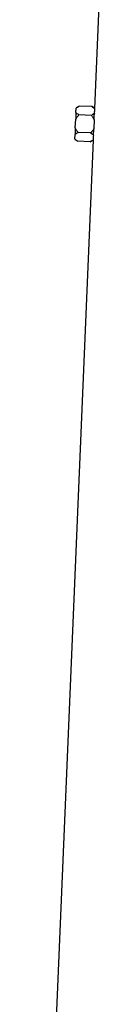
# Model space of a CAD drawing. Header units: millimetres. Extents: x 1893 to 3773, y 764 to 5009.
# Tile 9 of 13: x 2352 to 2433, y 2886 to 3948. Entities that reach past the tile are written whole.
import ezdxf

# ---------------------------------------------------------------- set-up
doc = ezdxf.new("R2010")
doc.units = ezdxf.units.MM
doc.header["$LTSCALE"] = 2

msp = doc.modelspace()

# ---------------------------------------------------------------- linework, layer by layer
at = {"color": 7, "linetype": 'Continuous', "lineweight": 25}
for p, q in [((2432.9, 4034.9), (2425.2, 3852.1)), ((2408.9, 3854.6), (2405.5, 3852.8)), ((2405.5, 3852.8), (2405.5, 3852.3)), ((2422.3, 3854), (2408.9, 3854.6)), ((2425.2, 3852.2), (2422.3, 3854)), ((2405.3, 3847.7), (2405, 3840.4)), ((2405.3, 3847.7), (2405.5, 3852.3)), ((2421.9, 3844.5), (2408.5, 3845.1)), ((2425.2, 3851.8), (2425.2, 3852.1)), ((2404.6, 3831.1), (2405, 3840.4)), ((2425, 3839.6), (2424.6, 3830.2)), ((2425, 3840), (2425, 3839.6)), ((2404.1, 3819.2), (2404.3, 3823.9)), ((2404.6, 3831.1), (2404.3, 3823.9)), ((2421.1, 3825.6), (2407.7, 3826.1)), ((2424.6, 3830.2), (2424.6, 3829.8)), ((2423.8, 3817.7), (2351.9, 2110.9)), ((2404.1, 3819.2), (2404.1, 3818.7)), ((2404.1, 3818.7), (2407.3, 3816.6)), ((2420.7, 3816.1), (2407.3, 3816.6)), ((2420.7, 3816.1), (2423.8, 3817.7)), ((2423.8, 3817.8), (2423.8, 3818.1))]:
    msp.add_line(p, q, dxfattribs=at)
for centre, major_axis, start_param, end_param in [((2868.7, 3829), (443.3, -28), 3.162023, 3.181866), ((2868.7, 3791), (444.9, -28.1), 3.125637, 3.145427)]:
    msp.add_ellipse(centre, major_axis=major_axis, ratio=0.576498, start_param=start_param, end_param=end_param, dxfattribs=at)
for points, knots in [([(2405.5, 3852.3), (2405.9, 3852.7), (2406.5, 3853.1), (2407.6, 3853.9), (2408.2, 3854.3), (2408.9, 3854.6)], [0, 0, 0, 0, 0.5, 0.5, 1, 1, 1, 1]), ([(2422.3, 3854), (2422.9, 3853.7), (2423.4, 3853.3), (2424.4, 3852.6), (2424.8, 3852.2), (2425.2, 3851.8)], [0, 0, 0, 0, 0.5, 0.5, 1, 1, 1, 1]), ([(2405, 3840.4), (2405.5, 3841.3), (2406, 3842.1), (2407.2, 3843.7), (2407.8, 3844.4), (2408.5, 3845.1)], [0, 0, 0, 0, 0.5, 0.5, 1, 1, 1, 1]), ([(2408.5, 3845.1), (2407.9, 3845.5), (2407.3, 3845.9), (2406.2, 3846.8), (2405.7, 3847.2), (2405.3, 3847.7)], [0, 0, 0, 0, 0.5, 0.5, 1, 1, 1, 1]), ([(2425.2, 3846.7), (2424.7, 3846.3), (2424.2, 3845.9), (2423.1, 3845.2), (2422.5, 3844.9), (2421.9, 3844.5)], [0, 0, 0, 0, 0.5, 0.5, 1, 1, 1, 1]), ([(2421.9, 3844.5), (2422.5, 3843.8), (2423.1, 3843), (2424.1, 3841.4), (2424.6, 3840.5), (2425, 3839.6)], [0, 0, 0, 0, 0.5, 0.5, 1, 1, 1, 1]), ([(2425, 3840), (2425, 3841.3), (2425.1, 3842.5), (2425.1, 3844.1), (2425.1, 3844.7), (2425.1, 3845.7), (2425.2, 3846.2), (2425.2, 3846.7)], [0, 0, 0, 0, 0.5, 0.5, 0.75, 0.75, 1, 1, 1, 1]), ([(2404.3, 3823.9), (2404.7, 3824.3), (2405.3, 3824.7), (2406.4, 3825.4), (2407, 3825.8), (2407.7, 3826.1)], [0, 0, 0, 0, 0.5, 0.5, 1, 1, 1, 1]), ([(2407.7, 3826.1), (2407.1, 3826.9), (2406.5, 3827.7), (2405.5, 3829.3), (2405, 3830.2), (2404.6, 3831.1)], [0, 0, 0, 0, 0.5, 0.5, 1, 1, 1, 1]), ([(2424.6, 3830.2), (2424.1, 3829.4), (2423.6, 3828.6), (2422.4, 3827), (2421.8, 3826.3), (2421.1, 3825.6)], [0, 0, 0, 0, 0.5, 0.5, 1, 1, 1, 1]), ([(2421.1, 3825.6), (2421.7, 3825.2), (2422.3, 3824.8), (2423.3, 3824), (2423.8, 3823.6), (2424.2, 3823.1)], [0, 0, 0, 0, 0.5, 0.5, 1, 1, 1, 1]), ([(2424.2, 3823.1), (2424.2, 3824.1), (2424.3, 3825.1), (2424.4, 3826.8), (2424.4, 3827.4), (2424.5, 3828.6), (2424.5, 3829.2), (2424.6, 3829.8)], [0, 0, 0, 0, 0.5, 0.5, 0.75, 0.75, 1, 1, 1, 1]), ([(2407.3, 3816.6), (2406.7, 3817), (2406.1, 3817.4), (2405.3, 3818.1), (2405, 3818.3), (2404.5, 3818.7), (2404.3, 3819), (2404.1, 3819.2)], [0, 0, 0, 0, 0.5, 0.5, 0.75, 0.75, 1, 1, 1, 1]), ([(2423.8, 3818.1), (2423.4, 3817.7), (2422.9, 3817.4), (2421.9, 3816.7), (2421.3, 3816.4), (2420.7, 3816.1)], [0, 0, 0, 0, 0.5, 0.5, 1, 1, 1, 1])]:
    msp.add_open_spline(points, degree=3, knots=knots, dxfattribs=at)

doc.saveas('drawing.dxf')
